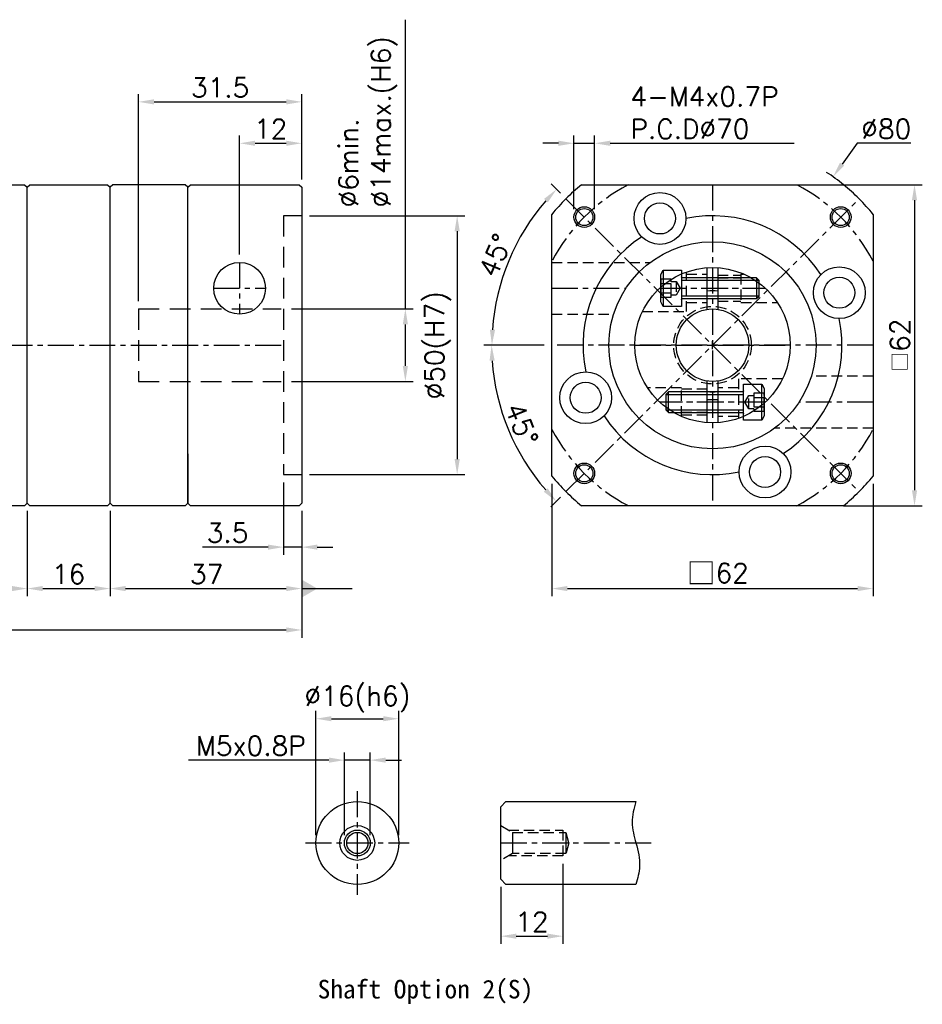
# Model space of a CAD drawing. Header units: millimetres. Extents: x -346 to 775, y -19 to 500.
# Tile 2 of 2: x -152 to 22, y 253 to 443. Entities that reach past the tile are written whole.
import ezdxf

# ---------------------------------------------------------------- set-up
doc = ezdxf.new("R2010")
doc.units = ezdxf.units.MM
doc.header["$LTSCALE"] = 4
doc.linetypes.add('CENTER', pattern=[2, 1.25, -0.25, 0.25, -0.25])
doc.linetypes.add('DASHED', pattern=[0.75, 0.5, -0.25])
for name, color, linetype in [('MF060X-012', 7, 'Continuous'), ('MF060X1-212', 7, 'Continuous'), ('MF060X1-511', 7, 'Continuous'), ('MF60X1-011', 7, 'Continuous'), ('中心線', 10, 'CENTER'), ('圖框', 7, 'Continuous'), ('虛線', 5, 'DASHED'), ('螺絲M4x15L', 7, 'Continuous')]:
    doc.layers.add(name, color=color, linetype=linetype)
doc.styles.get("Standard").update_dxf_attribs({"font": 'romans.shx'})
doc.dimstyles.new('R', dxfattribs={"dimscale": 1.5, "dimtxt": 2.5, "dimasz": 2, "dimexe": 1, "dimexo": 1, "dimgap": 0.6, "dimtad": 1, "dimtoh": 1, "dimdec": 4, "dimdsep": 46, "dimtxsty": 'Standard', "dimcen": 0.5, "dimdle": 1, "dimclrt": 7, "dimadec": 4, "dimazin": 2, "dimtfac": 1, "dimtdec": 4, "dimtofl": 0, "dimtmove": 0, "dimatfit": 3, "dimfxl": 0, "dimtolj": 1, "dimarcsym": 0})
doc.dimstyles.get("Standard").update_dxf_attribs({"dimscale": 1.5, "dimtxt": 2.5, "dimasz": 2, "dimexe": 1, "dimexo": 1, "dimgap": 0.6, "dimtad": 1, "dimdec": 4, "dimdsep": 46, "dimtxsty": 'Standard', "dimcen": 0.5, "dimdle": 1, "dimclrt": 7, "dimadec": 4, "dimazin": 2, "dimtfac": 1, "dimtdec": 4, "dimtofl": 0, "dimtmove": 0, "dimatfit": 3, "dimfxl": 0, "dimtolj": 1, "dimarcsym": 0})

# ---------------------------------------------------------------- blocks, each defined once
blk = doc.blocks.new('*D12')
at = {"color": 0, "lineweight": -2}
for p, q in [((-109.84, 398.06), (-109.84, 421.06)), ((-97.84, 412.56), (-97.84, 421.06)), ((-106.84, 419.56), (-100.84, 419.56))]:
    blk.add_line(p, q, dxfattribs=at)
at = {"color": 0}
for points in [[(-106.84, 420.06), (-106.84, 419.06), (-109.84, 419.56)], [(-100.84, 420.06), (-100.84, 419.06), (-97.84, 419.56)]]:
    blk.add_solid(points, dxfattribs=at)
at = {"layer": 'Defpoints', "color": 0}
for p in [(-97.84, 419.56), (-97.84, 411.06), (-109.84, 396.56)]:
    blk.add_point(p, dxfattribs=at)
at = {"color": 7, "insert": (-103.84, 422.33), "char_height": 3.75, "attachment_point": 5}
blk.add_mtext('\\A1;12', dxfattribs=at)
blk = doc.blocks.new('*D13')
at = {"color": 0, "lineweight": -2}
for p, q in [((-134.84, 348.56), (-134.84, 332.06)), ((-97.84, 348.56), (-97.84, 332.06)), ((-131.84, 333.56), (-100.84, 333.56))]:
    blk.add_line(p, q, dxfattribs=at)
at = {"color": 0}
for points in [[(-131.84, 334.06), (-131.84, 333.06), (-134.84, 333.56)], [(-100.84, 334.06), (-100.84, 333.06), (-97.84, 333.56)]]:
    blk.add_solid(points, dxfattribs=at)
at = {"layer": 'Defpoints', "color": 0}
for p in [(-134.84, 350.06), (-97.84, 350.06), (-97.84, 333.56)]:
    blk.add_point(p, dxfattribs=at)
at = {"color": 7, "insert": (-116.21, 336.33), "char_height": 3.75, "attachment_point": 5}
blk.add_mtext('\\A1;37', dxfattribs=at)
blk = doc.blocks.new('*D34')
at = {"layer": 'Defpoints', "color": 0}
for p in [(-193.84, 350.06), (-150.84, 350.06), (-150.84, 333.56)]:
    blk.add_point(p, dxfattribs=at)
at = {"layer": '圖框', "color": 0, "lineweight": -2}
for p, q in [((-193.84, 348.56), (-193.84, 332.06)), ((-150.84, 348.56), (-150.84, 332.06)), ((-190.84, 333.56), (-153.84, 333.56))]:
    blk.add_line(p, q, dxfattribs=at)
at = {"layer": '圖框', "color": 0}
for points in [[(-190.84, 334.06), (-190.84, 333.06), (-193.84, 333.56)], [(-153.84, 334.06), (-153.84, 333.06), (-150.84, 333.56)]]:
    blk.add_solid(points, dxfattribs=at)
at = {"layer": '圖框', "color": 7, "insert": (-172.34, 336.33), "char_height": 3.75, "attachment_point": 5}
blk.add_mtext('\\A1;43', dxfattribs=at)
blk = doc.blocks.new('*D35')
at = {"layer": 'Defpoints', "color": 0}
for p in [(-97.84, 427.56), (-97.84, 411.06), (-129.34, 387.56)]:
    blk.add_point(p, dxfattribs=at)
at = {"layer": '圖框', "color": 0, "lineweight": -2}
for p, q in [((-129.34, 389.06), (-129.34, 429.06)), ((-97.84, 412.56), (-97.84, 429.06)), ((-126.34, 427.56), (-100.84, 427.56))]:
    blk.add_line(p, q, dxfattribs=at)
at = {"layer": '圖框', "color": 0}
for points in [[(-126.34, 428.06), (-126.34, 427.06), (-129.34, 427.56)], [(-100.84, 428.06), (-100.84, 427.06), (-97.84, 427.56)]]:
    blk.add_solid(points, dxfattribs=at)
at = {"layer": '圖框', "color": 7, "insert": (-113.59, 430.33), "char_height": 3.75, "attachment_point": 5}
blk.add_mtext('\\A1;31.5', dxfattribs=at)
blk = doc.blocks.new('*D36')
at = {"layer": 'Defpoints', "color": 0}
for p in [(-97.84, 405.56), (-97.84, 355.56), (-67.84, 355.56)]:
    blk.add_point(p, dxfattribs=at)
at = {"layer": '圖框', "color": 0, "lineweight": -2}
for p, q in [((-96.34, 405.56), (-66.34, 405.56)), ((-67.84, 402.56), (-67.84, 358.56)), ((-96.34, 355.56), (-66.34, 355.56))]:
    blk.add_line(p, q, dxfattribs=at)
at = {"layer": '圖框', "color": 0}
for points in [[(-68.34, 402.56), (-67.34, 402.56), (-67.84, 405.56)], [(-68.34, 358.56), (-67.34, 358.56), (-67.84, 355.56)]]:
    blk.add_solid(points, dxfattribs=at)
at = {"layer": '圖框', "color": 7, "insert": (-71.59, 380.56), "char_height": 3.75, "attachment_point": 5, "rotation": 90}
blk.add_mtext('\\A1;%%C50(H7)', dxfattribs=at)
blk = doc.blocks.new('*D37')
at = {"layer": 'Defpoints', "color": 0}
for p in [(-101.34, 387.56), (-101.34, 373.56), (-77.84, 373.56)]:
    blk.add_point(p, dxfattribs=at)
at = {"layer": '圖框', "color": 0, "lineweight": -2}
for p, q in [((-77.84, 387.56), (-77.84, 443.43)), ((-99.84, 387.56), (-76.34, 387.56)), ((-77.84, 376.56), (-77.84, 384.56)), ((-99.84, 373.56), (-76.34, 373.56))]:
    blk.add_line(p, q, dxfattribs=at)
at = {"layer": '圖框', "color": 0}
for points in [[(-78.34, 384.56), (-77.34, 384.56), (-77.84, 387.56)], [(-78.34, 376.56), (-77.34, 376.56), (-77.84, 373.56)]]:
    blk.add_solid(points, dxfattribs=at)
at = {"layer": '圖框', "color": 7, "insert": (-90.7, 407.17), "char_height": 3.75, "attachment_point": 1, "rotation": 90}
blk.add_mtext('\\A1;%%C6min.\\P%%C14max.(H6)', dxfattribs=at)
blk = doc.blocks.new('*D38')
at = {"layer": 'Defpoints', "color": 0}
for p in [(-101.34, 355.56), (-97.84, 350.06), (-97.84, 341.56)]:
    blk.add_point(p, dxfattribs=at)
at = {"layer": '圖框', "color": 0, "lineweight": -2}
for p, q in [((-101.34, 354.06), (-101.34, 340.06)), ((-97.84, 348.56), (-97.84, 340.06)), ((-104.34, 341.56), (-116.99, 341.56)), ((-97.84, 341.56), (-101.34, 341.56)), ((-94.84, 341.56), (-91.84, 341.56))]:
    blk.add_line(p, q, dxfattribs=at)
at = {"layer": '圖框', "color": 0}
for points in [[(-104.34, 342.06), (-104.34, 341.06), (-101.34, 341.56)], [(-94.84, 342.06), (-94.84, 341.06), (-97.84, 341.56)]]:
    blk.add_solid(points, dxfattribs=at)
at = {"layer": '圖框', "color": 7, "insert": (-112.17, 344.33), "char_height": 3.75, "attachment_point": 5}
blk.add_mtext('\\A1;3.5', dxfattribs=at)
blk = doc.blocks.new('*D14')
at = {"layer": 'Defpoints', "color": 0}
for p in [(4.73, 413.09), (-41.82, 348.03)]:
    blk.add_point(p, dxfattribs=at)
at = {"layer": '圖框', "color": 0, "lineweight": -2}
for p, q in [((9.35, 419.56), (6.47, 415.53)), ((19.72, 419.56), (9.35, 419.56)), ((-19.3, 380.56), (-17.8, 380.56)), ((-18.55, 379.81), (-18.55, 381.31))]:
    blk.add_line(p, q, dxfattribs=at)
blk.add_arc((-18.55, 380.56), 40, 50.739, 56.5673, dxfattribs=at)
at = {"layer": '圖框', "color": 0}
blk.add_solid([(6.06, 415.82), (6.88, 415.24), (4.73, 413.09)], dxfattribs=at)
at = {"layer": '圖框', "color": 7, "insert": (14.99, 422.33), "char_height": 3.75, "attachment_point": 5}
blk.add_mtext('\\A1;∅80', dxfattribs=at)
blk = doc.blocks.new('*D15')
at = {"layer": 'Defpoints', "color": 0}
for p in [(-41.3, 419.56), (-45.3, 405.31), (-41.3, 405.31)]:
    blk.add_point(p, dxfattribs=at)
at = {"layer": '圖框', "color": 0, "lineweight": -2}
for p, q in [((-45.3, 406.81), (-45.3, 421.06)), ((-41.3, 406.81), (-41.3, 421.06)), ((-48.3, 419.56), (-51.3, 419.56)), ((-45.3, 419.56), (-41.3, 419.56)), ((-38.3, 419.56), (-2.78, 419.56))]:
    blk.add_line(p, q, dxfattribs=at)
at = {"layer": '圖框', "color": 0}
for points in [[(-48.3, 420.06), (-48.3, 419.06), (-45.3, 419.56)], [(-38.3, 420.06), (-38.3, 419.06), (-41.3, 419.56)]]:
    blk.add_solid(points, dxfattribs=at)
at = {"layer": '圖框', "color": 7, "insert": (-34.4, 430.46), "char_height": 3.75, "attachment_point": 1}
blk.add_mtext('\\A1;4-M4x0.7P\\PP.C.D%%C70', dxfattribs=at)
blk = doc.blocks.new('*D17')
at = {"color": 0, "lineweight": -2}
for p, q in [((-226.84, 372.06), (-226.84, 324.06)), ((-97.84, 348.56), (-97.84, 324.06)), ((-223.84, 325.56), (-100.84, 325.56))]:
    blk.add_line(p, q, dxfattribs=at)
at = {"color": 0}
for points in [[(-223.84, 326.06), (-223.84, 325.06), (-226.84, 325.56)], [(-100.84, 326.06), (-100.84, 325.06), (-97.84, 325.56)]]:
    blk.add_solid(points, dxfattribs=at)
at = {"layer": 'Defpoints', "color": 0}
for p in [(-226.84, 373.56), (-97.84, 350.06), (-97.84, 325.56)]:
    blk.add_point(p, dxfattribs=at)
at = {"color": 7, "insert": (-162.34, 328.33), "char_height": 3.75, "attachment_point": 5}
blk.add_mtext('\\A1;129', dxfattribs=at)
blk = doc.blocks.new('*D25')
at = {"layer": 'Defpoints', "color": 0}
for p in [(-79.11, 308.42), (-95.11, 284.42), (-79.11, 284.42)]:
    blk.add_point(p, dxfattribs=at)
at = {"layer": '圖框', "color": 0, "lineweight": -2}
for p, q in [((-95.11, 285.92), (-95.11, 309.92)), ((-92.11, 308.42), (-82.11, 308.42)), ((-79.11, 285.92), (-79.11, 309.92))]:
    blk.add_line(p, q, dxfattribs=at)
at = {"layer": '圖框', "color": 0}
for points in [[(-92.11, 308.92), (-92.11, 307.92), (-95.11, 308.42)], [(-82.11, 308.92), (-82.11, 307.92), (-79.11, 308.42)]]:
    blk.add_solid(points, dxfattribs=at)
at = {"layer": '圖框', "color": 7, "insert": (-87.11, 312.18), "char_height": 3.75, "attachment_point": 5}
blk.add_mtext('\\A1;%%C16(h6)', dxfattribs=at)
blk = doc.blocks.new('*D26')
at = {"layer": 'Defpoints', "color": 0}
for p in [(-84.61, 300.42), (-89.61, 284.42), (-84.61, 284.42)]:
    blk.add_point(p, dxfattribs=at)
at = {"layer": '圖框', "color": 0, "lineweight": -2}
for p, q in [((-89.61, 285.92), (-89.61, 301.92)), ((-84.61, 285.92), (-84.61, 301.92)), ((-92.61, 300.42), (-119.73, 300.42)), ((-84.61, 300.42), (-89.61, 300.42)), ((-81.61, 300.42), (-78.61, 300.42))]:
    blk.add_line(p, q, dxfattribs=at)
at = {"layer": '圖框', "color": 0}
for points in [[(-92.61, 300.92), (-92.61, 299.92), (-89.61, 300.42)], [(-81.61, 300.92), (-81.61, 299.92), (-84.61, 300.42)]]:
    blk.add_solid(points, dxfattribs=at)
at = {"layer": '圖框', "color": 7, "insert": (-107.67, 303.19), "char_height": 3.75, "attachment_point": 5}
blk.add_mtext('\\A1;M5x0.8P', dxfattribs=at)
blk = doc.blocks.new('*D27')
at = {"layer": 'Defpoints', "color": 0}
for p in [(-47.42, 281.92), (-59.42, 277.42), (-47.42, 266.42)]:
    blk.add_point(p, dxfattribs=at)
at = {"layer": '圖框', "color": 0, "lineweight": -2}
for p, q in [((-47.42, 280.42), (-47.42, 264.92)), ((-59.42, 275.92), (-59.42, 264.92)), ((-56.42, 266.42), (-50.42, 266.42))]:
    blk.add_line(p, q, dxfattribs=at)
at = {"layer": '圖框', "color": 0}
for points in [[(-56.42, 266.92), (-56.42, 265.92), (-59.42, 266.42)], [(-50.42, 266.92), (-50.42, 265.92), (-47.42, 266.42)]]:
    blk.add_solid(points, dxfattribs=at)
at = {"layer": '圖框', "color": 7, "insert": (-53.42, 269.19), "char_height": 3.75, "attachment_point": 5}
blk.add_mtext('\\A1;12', dxfattribs=at)
blk = doc.blocks.new('*D42')
at = {"color": 0, "lineweight": -2}
for p, q in [((-49.55, 353.78), (-49.55, 332.06)), ((12.45, 353.78), (12.45, 332.06)), ((-46.55, 333.56), (9.45, 333.56))]:
    blk.add_line(p, q, dxfattribs=at)
at = {"color": 0}
for points in [[(-46.55, 334.06), (-46.55, 333.06), (-49.55, 333.56)], [(9.45, 334.06), (9.45, 333.06), (12.45, 333.56)]]:
    blk.add_solid(points, dxfattribs=at)
at = {"layer": 'Defpoints', "color": 0}
for p in [(-49.55, 355.28), (12.45, 355.28), (12.45, 333.56)]:
    blk.add_point(p, dxfattribs=at)
at = {"color": 7, "insert": (-17.52, 336.49), "char_height": 3.75, "attachment_point": 5}
blk.add_mtext('\\A1;{\\fPMingLiU|b0|i0|c136|p18;\\H1.083x;\\C0;□}62', dxfattribs=at)
blk = doc.blocks.new('六角承窩頭螺栓M4x15L')
at = {"color": 0}
for p, q in [((-3.5, 3.5), (-3.5, -3.5)), ((14.5, 2), (14.5, -2)), ((15, 1.5), (0, 1.5)), ((15, -1.5), (0, -1.5))]:
    blk.add_line(p, q, dxfattribs=at)
at = {"color": 0, "linetype": 'CENTER'}
blk.add_line((-4, 0), (15, 0), dxfattribs=at)
at = {"color": 0}
blk.add_lwpolyline([(-3.5, -3.5), (-4, -2.63), (-4, 2.63), (-3.5, 3.5), (0, 3.5), (0, -3.5)], close=True, dxfattribs=at)
blk.add_lwpolyline([(0, -2.2, -0.414214), (0.2, -2), (14.5, -2), (15, -1.5), (15, 1.5), (14.5, 2), (0.2, 2, -0.414214), (0, 2.2)], format="xyb", dxfattribs=at)
at = {"color": 0, "linetype": 'DASHED'}
for points in [[(-4, 1.73), (-4, -1.73), (-2, -1.73), (-2, 1.73)], [(-4, 0.87), (-4, -0.87), (-2, -0.87), (-2, 0.87)], [(-2, -1.31), (-2, 1.31), (-1, 1.31), (-1, -1.31)]]:
    blk.add_lwpolyline(points, close=True, dxfattribs=at)
blk.add_lwpolyline([(-1, 1.31), (-0.24, 0), (-1, -1.31)], dxfattribs=at)
blk = doc.blocks.new('A$C63274B4A')
at = {"layer": 'MF060X1-212', "color": 0}
for p, q in [((14, 21.93), (14, 29.97)), ((16, 29.97), (16, 21.93)), ((14, 0.03), (14, 8.07)), ((16, 8.07), (16, 0.03))]:
    blk.add_line(p, q, dxfattribs=at)
at = {"layer": 'MF060X1-212', "color": 0, "linetype": 'DASHED'}
for p, q in [((16, 28.5), (20.5, 28.5)), ((16, 23.5), (20.5, 23.5)), ((14, 6.5), (9, 6.5)), ((14, 1.5), (9, 1.5))]:
    blk.add_line(p, q, dxfattribs=at)
at = {"layer": 'MF060X1-212', "color": 0, "linetype": 'CENTER'}
for p, q in [((4.8, 26), (25.2, 26)), ((25.2, 4), (4.8, 4))]:
    blk.add_line(p, q, dxfattribs=at)
at = {"layer": 'MF060X1-212', "color": 0}
for radius in [15, 7]:
    blk.add_circle((15, 15), radius, dxfattribs=at)
for radius, start, end in [(10.5, 84.535, 95.465), (9, 83.6206, 96.3794), (9, 263.6206, 276.3794), (10.5, 264.535, 275.465)]:
    blk.add_arc((15, 15), radius, start, end, dxfattribs=at)
at = {"layer": 'MF060X1-511', "color": 0, "linetype": 'CENTER'}
for p, q in [((15, 30), (15, 0)), ((0, 15), (30, 15))]:
    blk.add_line(p, q, dxfattribs=at)
at = {"layer": '虛線', "color": 0}
for p, q in [((10, 21.5), (10, 29.14)), ((10, 28.75), (14, 28.75)), ((20.5, 28.75), (20.5, 23.25)), ((20.5, 28.75), (20.99, 28.75)), ((16, 28), (20.5, 28)), ((10, 23.25), (14, 23.25)), ((16, 24), (20.5, 24)), ((20.5, 23.25), (27.53, 23.25)), ((1.48, 21.5), (10, 21.5)), ((28.52, 8.5), (20, 8.5)), ((20, 8.5), (20, 0.86)), ((9, 6.75), (2.47, 6.75)), ((9, 1.25), (9, 6.75)), ((14, 6), (9, 6)), ((20, 6.75), (16, 6.75)), ((14, 2), (9, 2)), ((20, 1.25), (16, 1.25))]:
    blk.add_line(p, q, dxfattribs=at)
blk.add_circle((15, 15), 7.5, dxfattribs=at)
at = {"layer": '螺絲M4x15L', "color": 0}
blk.add_blockref('六角承窩頭螺栓M4x15L', (9, 26), dxfattribs=at)
at = {"layer": '螺絲M4x15L', "color": 0, "rotation": 180}
blk.add_blockref('六角承窩頭螺栓M4x15L', (21, 4), dxfattribs=at)
blk = doc.blocks.new('*D49')
at = {"color": 0, "lineweight": -2}
for p, q in [((6.73, 411.56), (21.95, 411.56)), ((20.45, 408.56), (20.45, 352.56)), ((6.73, 349.56), (21.95, 349.56))]:
    blk.add_line(p, q, dxfattribs=at)
at = {"color": 0}
for points in [[(19.95, 408.56), (20.95, 408.56), (20.45, 411.56)], [(19.95, 352.56), (20.95, 352.56), (20.45, 349.56)]]:
    blk.add_solid(points, dxfattribs=at)
at = {"layer": 'Defpoints', "color": 0}
for p in [(5.23, 411.56), (5.23, 349.56), (20.45, 349.56)]:
    blk.add_point(p, dxfattribs=at)
at = {"color": 7, "insert": (17.68, 380.56), "char_height": 3.75, "attachment_point": 5, "rotation": 90}
blk.add_mtext('\\A1;{\\fPMingLiU|b0|i0|c136|p18;\\H0.75x;\\C256;□}62', dxfattribs=at)
blk = doc.blocks.new('*D50')
at = {"color": 0, "lineweight": -2}
for p, q in [((-47.89, 409.9), (-49.72, 411.73)), ((-51.05, 380.56), (-62.63, 380.56))]:
    blk.add_line(p, q, dxfattribs=at)
blk.add_arc((-18.55, 380.56), 42.58, 139.0375, 175.9625, dxfattribs=at)
at = {"color": 0}
for points in [[(-51.07, 408.81), (-50.34, 408.13), (-48.66, 410.67)], [(-60.52, 383.54), (-61.52, 383.57), (-61.13, 380.56)]]:
    blk.add_solid(points, dxfattribs=at)
at = {"layer": 'Defpoints', "color": 0}
for p in [(-46.83, 408.84), (-55.43, 401.85), (-49.55, 380.56), (12.45, 380.56), (9.74, 352.27)]:
    blk.add_point(p, dxfattribs=at)
at = {"color": 7, "insert": (-60.45, 397.91), "char_height": 3.75, "attachment_point": 5, "rotation": 67.5}
blk.add_mtext('\\A1;45°', dxfattribs=at)
blk = doc.blocks.new('_DatumFilled')
at = {"color": 0, "linetype": 'ByBlock'}
blk.add_solid([(0, 0.577), (-1, 0), (0, -0.577)], dxfattribs=at)
blk = doc.blocks.new('*D51')
at = {"color": 0, "lineweight": -2}
for p, q in [((-51.05, 380.56), (-62.69, 380.56)), ((-47.89, 351.21), (-49.76, 349.34))]:
    blk.add_line(p, q, dxfattribs=at)
blk.add_arc((-18.55, 380.56), 42.64, 184.0315, 220.9685, dxfattribs=at)
at = {"color": 0}
for points in [[(-61.59, 377.54), (-60.59, 377.58), (-61.19, 380.56)], [(-50.38, 352.94), (-51.11, 352.26), (-48.7, 350.4)]]:
    blk.add_solid(points, dxfattribs=at)
at = {"layer": 'Defpoints', "color": 0}
for p in [(9.74, 408.84), (-49.55, 380.56), (12.45, 380.56), (-59.74, 369.52), (-46.83, 352.27)]:
    blk.add_point(p, dxfattribs=at)
at = {"color": 7, "insert": (-55.38, 365.3), "char_height": 3.75, "attachment_point": 5, "rotation": 292.5}
blk.add_mtext('\\A1;45°', dxfattribs=at)
blk = doc.blocks.new('*D52')
at = {"color": 0, "lineweight": -2}
for p, q in [((-150.84, 348.56), (-150.84, 332.06)), ((-134.84, 348.56), (-134.84, 332.06)), ((-147.84, 333.56), (-137.84, 333.56))]:
    blk.add_line(p, q, dxfattribs=at)
at = {"color": 0}
for points in [[(-147.84, 334.06), (-147.84, 333.06), (-150.84, 333.56)], [(-137.84, 334.06), (-137.84, 333.06), (-134.84, 333.56)]]:
    blk.add_solid(points, dxfattribs=at)
at = {"layer": 'Defpoints', "color": 0}
for p in [(-150.84, 350.06), (-134.84, 350.06), (-134.84, 333.56)]:
    blk.add_point(p, dxfattribs=at)
at = {"color": 7, "insert": (-142.84, 336.33), "char_height": 3.75, "attachment_point": 5}
blk.add_mtext('\\A1;16', dxfattribs=at)

msp = doc.modelspace()

# ---------------------------------------------------------------- linework, layer by layer
at = {"color": 0}
for p, q in [((-150.83738, 350.05668), (-150.83738, 411.05668)), ((-134.33738, 411.55668), (-134.83738, 411.05668)), ((-134.83736, 350.05668), (-134.83736, 411.05668)), ((-120.33738, 411.55668), (-134.33738, 411.55668)), ((-119.83738, 411.05668), (-120.33738, 411.55668)), ((-119.83738, 411.05668), (-119.33738, 411.55668)), ((-119.83738, 401.55668), (-119.83738, 411.05668)), ((-119.83738, 350.05668), (-119.83738, 411.05668)), ((-119.33738, 411.55668), (-98.33738, 411.55668)), ((-98.33738, 411.55668), (-97.83738, 411.05668)), ((-97.83738, 411.05668), (-97.83738, 350.05668)), ((-119.83738, 359.55668), (-119.83738, 350.05668)), ((-134.33738, 349.55668), (-134.83738, 350.05668)), ((-120.33738, 349.55668), (-119.83738, 350.05668)), ((-119.33738, 349.55668), (-119.83738, 350.05668)), ((-97.83738, 350.05668), (-98.33738, 349.55668)), ((-120.33738, 349.55668), (-134.33738, 349.55668)), ((-98.33738, 349.55668), (-119.33738, 349.55668))]:
    msp.add_line(p, q, dxfattribs=at)
at = {"color": 0, "linetype": 'DASHED', "ltscale": 2}
for p, q in [((-97.83738, 405.55668), (-101.33738, 405.55668)), ((-101.33738, 405.55668), (-101.33738, 355.55668)), ((-129.33738, 387.55668), (-101.83748, 387.55668)), ((-129.33738, 387.55668), (-129.33738, 373.55668)), ((-129.33738, 373.55668), (-101.83748, 373.55668)), ((-101.33738, 355.55668), (-97.83738, 355.55668))]:
    msp.add_line(p, q, dxfattribs=at)
at = {"color": 0, "linetype": 'CENTER'}
for p, q in [((-109.83738, 396.55668), (-109.83738, 386.55668)), ((-114.83738, 391.55668), (-104.83738, 391.55668)), ((-226.83739, 380.55668), (-101.33738, 380.55668))]:
    msp.add_line(p, q, dxfattribs=at)
msp.add_circle((-109.83738, 391.55668), 5)
for start, end in [(33.1327047, 101.8672953), (123.1327047, 191.8672953), (303.1327047, 11.8672953), (213.1327047, 281.8672953), (213.1327047, 281.8672953)]:
    msp.add_arc((-18.54884, 380.55668), 25, start, end)
at = {"layer": 'MF060X-012', "color": 0, "linetype": 'CENTER'}
for p, q in [((-87.11299, 294.418), (-87.11299, 274.418)), ((-97.11299, 284.418), (-77.11299, 284.418))]:
    msp.add_line(p, q, dxfattribs=at)
at = {"layer": 'MF060X-012', "color": 0}
for p, q in [((-59.41689, 291.418), (-58.41689, 292.418)), ((-59.41689, 277.418), (-59.41689, 291.418)), ((-58.41689, 292.418), (-33.31689, 292.418)), ((-57.16522, 286.468), (-57.16522, 282.368)), ((-46.84189, 286.468), (-46.84189, 282.368)), ((-58.41689, 276.418), (-59.41689, 277.418)), ((-33.31689, 276.418), (-58.41689, 276.418))]:
    msp.add_line(p, q, dxfattribs=at)
at = {"layer": 'MF060X-012', "color": 0, "linetype": 'DASHED'}
for p, q in [((-57.94465, 286.918), (-47.41689, 286.918)), ((-47.41689, 286.918), (-47.41689, 281.918)), ((-47.41689, 281.918), (-57.94465, 281.918))]:
    msp.add_line(p, q, dxfattribs=at)
msp.add_lwpolyline([(-59.41689, 287.768), (-57.16522, 286.468), (-46.84189, 286.468), (-46.29259, 284.418), (-46.84189, 282.368), (-57.16522, 282.368), (-59.41689, 281.068)], dxfattribs=at)
at = {"layer": 'MF060X-012', "color": 0}
for radius in [8, 3.35, 2.5, 2.05]:
    msp.add_circle((-87.11299, 284.418), radius, dxfattribs=at)
at = {"layer": 'MF060X1-511', "color": 0}
for p, q in [((-43.82729, 411.55668), (6.72961, 411.55668)), ((-49.54884, 355.27823), (-49.54884, 405.83513)), ((12.45116, 405.83513), (12.45116, 355.27823)), ((6.72961, 349.55668), (-43.82729, 349.55668))]:
    msp.add_line(p, q, dxfattribs=at)
at = {"layer": 'MF060X1-511', "color": 0, "linetype": 'CENTER'}
for p, q in [((-18.54884, 411.55668), (-18.54884, 349.55668)), ((-49.54884, 391.55668), (-35.25213, 391.55668)), ((12.45116, 380.55668), (-49.54884, 380.55668)), ((12.45116, 369.55668), (-1.84555, 369.55668))]:
    msp.add_line(p, q, dxfattribs=at)
at = {"layer": 'MF060X1-511', "color": 0}
for centre, radius in [((-28.68995, 405.03949), 5), ((-43.29758, 405.30542), 2), ((-28.68995, 405.03949), 3), ((6.1999, 405.30542), 2), ((-43.29758, 405.30542), 1.65), ((-43.29758, 405.30542), 1.65), ((6.1999, 405.30542), 1.65), ((5.93397, 390.69779), 5), ((5.93397, 390.69779), 5), ((5.93397, 390.69779), 3), ((5.93397, 390.69779), 3), ((-43.03165, 370.41557), 5), ((-43.03165, 370.41557), 3), ((-8.40773, 356.07387), 5), ((-8.40773, 356.07387), 5), ((-43.29758, 355.80794), 2), ((-8.40773, 356.07387), 3), ((-8.40773, 356.07387), 3), ((6.1999, 355.80794), 2), ((-43.29758, 355.80794), 1.65), ((-43.29758, 355.80794), 1.65), ((6.1999, 355.80794), 1.65)]:
    msp.add_circle(centre, radius, dxfattribs=at)
at = {"layer": 'MF060X1-511', "color": 0, "linetype": 'CENTER'}
for start, end in [(117.6604499, 152.3395501), (27.6604499, 62.3395501), (207.6604499, 242.3395501), (297.6604499, 332.3395501)]:
    msp.add_arc((-18.54884, 380.55668), 35, start, end, dxfattribs=at)
at = {"layer": 'MF060X1-511', "color": 0}
for start, end in [(129.1949674, 140.8050326), (39.1949674, 50.8050326), (219.1949674, 230.8050326), (309.1949674, 320.8050326)]:
    msp.add_arc((-18.54884, 380.55668), 40, start, end, dxfattribs=at)
at = {"layer": 'MF60X1-011', "color": 0}
for p, q in [((-178.33739, 411.55668), (-151.33739, 411.55668)), ((-151.33739, 411.55668), (-150.83738, 411.05667)), ((-150.83738, 411.05668), (-150.33738, 411.55668)), ((-150.83738, 350.05668), (-150.83738, 411.05668)), ((-150.33738, 411.55668), (-135.33738, 411.55668)), ((-135.33738, 411.55668), (-134.83736, 411.05667)), ((-150.83738, 350.05669), (-151.33739, 349.55668)), ((-150.83739, 350.05669), (-150.33738, 349.55668)), ((-134.83736, 350.05669), (-135.33738, 349.55668)), ((-151.33739, 349.55668), (-178.33739, 349.55668)), ((-135.33738, 349.55668), (-150.33738, 349.55668))]:
    msp.add_line(p, q, dxfattribs=at)
at = {"layer": '中心線', "color": 0}
for p, q in [((-46.83311, 408.84095), (9.73543, 352.27241)), ((-46.83311, 352.27241), (9.73543, 408.84095))]:
    msp.add_line(p, q, dxfattribs=at)
at = {"layer": '圖框', "color": 0, "linetype": 'CENTER'}
msp.add_line((-59.41689, 284.418), (-29.87797, 284.418), dxfattribs=at)
at = {"layer": '圖框', "color": 0}
msp.add_spline([(-33.31689, 292.418), (-34.07684, 288.39458), (-33.31689, 284.418), (-32.62604, 279.90731), (-33.31689, 276.418)], degree=3, dxfattribs=at)
at = {"layer": '虛線', "color": 0}
for p, q in [((-49.54884, 396.55668), (-30.54884, 396.55668)), ((-49.54884, 386.55668), (-37.62762, 386.55668)), ((12.45116, 374.55668), (0.52995, 374.55668)), ((12.45116, 364.55668), (-6.54884, 364.55668))]:
    msp.add_line(p, q, dxfattribs=at)
at = {"layer": '虛線', "color": 0, "linetype": 'ByBlock'}
msp.add_circle((-18.54884, 380.55668), 20, dxfattribs=at)

# ---------------------------------------------------------------- block references
msp.add_blockref('A$C63274B4A', (-33.54884, 365.55668))

# ---------------------------------------------------------------- texts
at = {"layer": '圖框', "color": 0, "insert": (-94.7767, 257.98625), "char_height": 3.6, "width": 47.8064366, "attachment_point": 1}
msp.add_mtext('{\\fDFKai-SB|b1|i0|c0|p65;Shaft Option 2(S)}', dxfattribs=at)

# ---------------------------------------------------------------- dimensions: what is measured, and where the dimension line sits
at = {"color": 0}
for base, p1, p2, picture, middle in [((-97.83738, 419.55668), (-109.83738, 396.55668), (-97.83738, 411.05668), '*D12', (-103.83738, 419.55668)), ((-97.83738, 333.55668), (-134.83738, 350.05668), (-97.83738, 350.05668), '*D13', (-116.21238, 333.55668))]:
    dim = msp.add_linear_dim(base=base, p1=p1, p2=p2, dimstyle='Standard', dxfattribs=at)
    dim.commit()
    dim.dimension.update_dxf_attribs({"geometry": picture, "text_midpoint": middle, "dimtype": 160})
for base, line1, line2, picture, middle in [((-55.4252, 401.84726), ((12.45116, 380.55668), (-49.54884, 380.55668)), ((-46.83311, 408.84095), (9.73543, 352.27241)), '*D50', (-60.45246, 397.91373)), ((-59.74046, 369.51942), ((-46.83311, 352.27241), (9.73543, 408.84095)), ((12.45116, 380.55668), (-49.54884, 380.55668)), '*D51', (-55.38364, 365.29921))]:
    dim = msp.add_angular_dim_2l(base=base, line1=line1, line2=line2, dimstyle='Standard', override={"dimldrblk": 'DatumFilled', "dimtfill": 1})
    dim.commit()
    dim.dimension.update_dxf_attribs({"geometry": picture, "text_midpoint": middle})
dim = msp.add_linear_dim(base=(20.45116, 349.55668), p1=(5.22961, 411.55668), p2=(5.22961, 349.55668), angle=90, text='{\\fPMingLiU|b0|i0|c136|p18;\\H0.75x;\\C256;□}<>', dimstyle='Standard', dxfattribs=at)
dim.commit()
dim.dimension.update_dxf_attribs({"geometry": '*D49', "text_midpoint": (17.67616, 380.55668)})
dim = msp.add_linear_dim(base=(-97.83738, 325.55668), p1=(-226.83739, 373.55668), p2=(-97.83738, 350.05668), dimstyle='Standard', dxfattribs=at)
dim.commit()
dim.dimension.update_dxf_attribs({"geometry": '*D17', "text_midpoint": (-162.33738, 328.33168)})
dim = msp.add_linear_dim(base=(12.45116, 333.55668), p1=(-49.54884, 355.27823), p2=(12.45116, 355.27823), text='{\\fPMingLiU|b0|i0|c136|p18;\\H1.083x;\\C0;□}<>', dimstyle='Standard', dxfattribs=at)
dim.commit()
dim.dimension.update_dxf_attribs({"geometry": '*D42', "text_midpoint": (-17.5241, 333.55668), "dimtype": 160})
dim = msp.add_linear_dim(base=(-134.83736, 333.55668), p1=(-150.83739, 350.05669), p2=(-134.83736, 350.05668), dimstyle='Standard', override={"dimldrblk": 'DatumFilled', "dimtfill": 1})
dim.commit()
dim.dimension.update_dxf_attribs({"geometry": '*D52', "text_midpoint": (-142.83738, 336.33168)})
at = {"layer": '圖框', "color": 0}
for base, p1, p2, text, picture, middle in [((-77.83738, 373.55668), (-101.33738, 387.55668), (-101.33738, 373.55668), '%%C6min.\\P%%C14max.(H6)', '*D37', (-77.83738, 424.85006)), ((-67.83738, 355.55668), (-97.83738, 405.55668), (-97.83738, 355.55668), '%%C<>(H7)', '*D36', (-67.83738, 380.55668))]:
    dim = msp.add_linear_dim(base=base, p1=p1, p2=p2, angle=90, text=text, dimstyle='Standard', override={"dimtmove": 0}, dxfattribs=at)
    dim.commit()
    dim.dimension.update_dxf_attribs({"geometry": picture, "text_midpoint": middle, "dimtype": 160})
dim = msp.add_linear_dim(base=(-97.83738, 427.55668), p1=(-129.33738, 387.55668), p2=(-97.83738, 411.05668), dimstyle='Standard', dxfattribs=at)
dim.commit()
dim.dimension.update_dxf_attribs({"geometry": '*D35', "text_midpoint": (-113.58738, 427.55668), "dimtype": 160})
dim = msp.add_linear_dim(base=(-41.29758, 419.55668), p1=(-45.29758, 405.30542), p2=(-41.29758, 405.30542), text='4-M<>x0.7P\\PP.C.D%%C70', dimstyle='Standard', override={"dimtofl": 1}, dxfattribs=at)
dim.commit()
dim.dimension.update_dxf_attribs({"geometry": '*D15', "text_midpoint": (-19.04043, 425.45668)})
dim = msp.add_diameter_dim_2p(p1=(-41.82312, 348.02504), p2=(4.72544, 413.08832), dimstyle='R', dxfattribs=at)
dim.commit()
dim.dimension.update_dxf_attribs({"geometry": '*D14', "text_midpoint": (14.98528, 419.55668), "dimtype": 163})
dim = msp.add_linear_dim(base=(-97.83738, 341.55668), p1=(-101.33738, 355.55668), p2=(-97.83738, 350.05668), dimstyle='Standard', override={"dimtofl": 1}, dxfattribs=at)
dim.commit()
dim.dimension.update_dxf_attribs({"geometry": '*D38', "text_midpoint": (-112.16595, 341.55668), "dimtype": 160})
for base, p1, p2, picture, middle in [((-150.83738, 333.55668), (-193.83739, 350.05668), (-150.83738, 350.05669), '*D34', (-172.33738, 336.33168)), ((-47.41689, 266.418), (-59.41689, 277.418), (-47.41689, 281.918), '*D27', (-53.41689, 269.193))]:
    dim = msp.add_linear_dim(base=base, p1=p1, p2=p2, dimstyle='Standard', dxfattribs=at)
    dim.commit()
    dim.dimension.update_dxf_attribs({"geometry": picture, "text_midpoint": middle})
dim = msp.add_linear_dim(base=(-79.11299, 308.418), p1=(-95.11299, 284.418), p2=(-79.11299, 284.418), text='%%C<>(h6)', dimstyle='Standard', dxfattribs=at)
dim.commit()
dim.dimension.update_dxf_attribs({"geometry": '*D25', "text_midpoint": (-87.11299, 308.418), "dimtype": 160})
dim = msp.add_linear_dim(base=(-84.61299, 300.418), p1=(-89.61299, 284.418), p2=(-84.61299, 284.418), text='M<>x0.8P', dimstyle='Standard', override={"dimtofl": 1}, dxfattribs=at)
dim.commit()
dim.dimension.update_dxf_attribs({"geometry": '*D26', "text_midpoint": (-107.6737, 300.418), "dimtype": 160})

# ---------------------------------------------------------------- leaders
at = {"layer": '圖框', "color": 0, "ltscale": 2}
msp.add_leader([(-97.83738, 333.55668), (-88.12496, 333.55668)], dimstyle='Standard', override={"dimldrblk": 'DatumFilled'}, dxfattribs=at)

doc.saveas('drawing.dxf')
